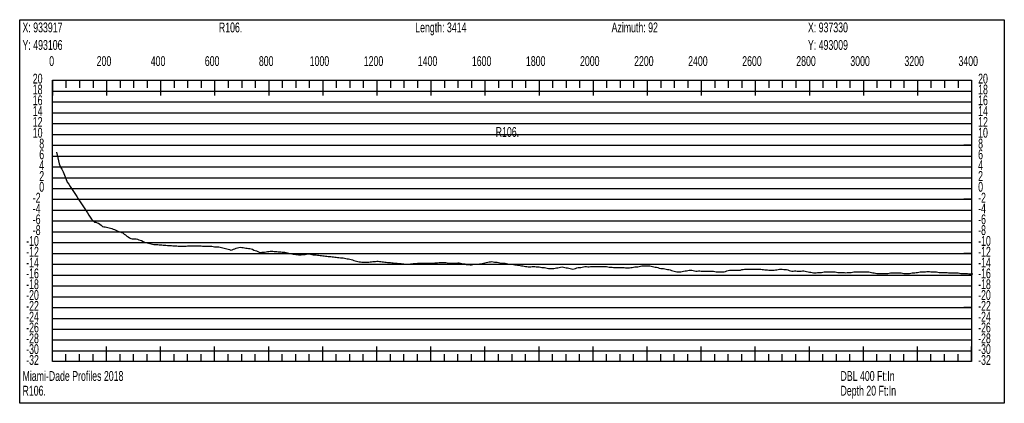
# Model space of a CAD drawing. Header units: feet. Extents: x 1 to 30, y -268 to -1.
# Tile 2 of 94: x 1 to 10.11, y -259.06 to -255.52. Entities that reach past the tile are written whole.
import ezdxf

# ---------------------------------------------------------------- set-up
doc = ezdxf.new("R2010")
doc.units = ezdxf.units.FT
doc.header["$MEASUREMENT"] = 0
doc.layers.add('LABELS', color=7, linetype='Continuous')
doc.layers.add('XSECTION', color=7, linetype='Continuous')

msp = doc.modelspace()

# ---------------------------------------------------------------- linework, layer by layer
at = {"layer": 'XSECTION', "color": 0, "linetype": 'Continuous'}
for points in [[(1, -255.52), (10.106, -255.52), (10.106, -259.065), (1, -259.065), (1, -255.52)], [(1.303, -256.08), (9.803, -256.08), (9.803, -258.68), (1.303, -258.68), (1.303, -256.08)], [(1.303, -256.08), (1.303, -256.221)], [(1.303, -256.08), (1.303, -256.221)], [(1.303, -256.08), (1.303, -256.15)], [(1.303, -256.08), (1.303, -256.15)], [(1.428, -256.08), (1.428, -256.15)], [(1.553, -256.08), (1.553, -256.15)], [(1.678, -256.08), (1.678, -256.15)], [(1.803, -256.08), (1.803, -256.221)], [(1.803, -256.08), (1.803, -256.15)], [(1.928, -256.08), (1.928, -256.15)], [(2.053, -256.08), (2.053, -256.15)], [(2.178, -256.08), (2.178, -256.15)], [(2.303, -256.08), (2.303, -256.221)], [(2.303, -256.08), (2.303, -256.15)], [(2.428, -256.08), (2.428, -256.15)], [(2.553, -256.08), (2.553, -256.15)], [(2.678, -256.08), (2.678, -256.15)], [(2.803, -256.08), (2.803, -256.221)], [(2.803, -256.08), (2.803, -256.15)], [(2.928, -256.08), (2.928, -256.15)], [(3.053, -256.08), (3.053, -256.15)], [(3.178, -256.08), (3.178, -256.15)], [(3.303, -256.08), (3.303, -256.221)], [(3.303, -256.08), (3.303, -256.15)], [(3.428, -256.08), (3.428, -256.15)], [(3.553, -256.08), (3.553, -256.15)], [(3.678, -256.08), (3.678, -256.15)], [(3.803, -256.08), (3.803, -256.221)], [(3.803, -256.08), (3.803, -256.15)], [(3.928, -256.08), (3.928, -256.15)], [(4.053, -256.08), (4.053, -256.15)], [(4.178, -256.08), (4.178, -256.15)], [(4.303, -256.08), (4.303, -256.221)], [(4.303, -256.08), (4.303, -256.15)], [(4.428, -256.08), (4.428, -256.15)], [(4.553, -256.08), (4.553, -256.15)], [(4.678, -256.08), (4.678, -256.15)], [(4.803, -256.08), (4.803, -256.221)], [(4.803, -256.08), (4.803, -256.15)], [(4.928, -256.08), (4.928, -256.15)], [(5.053, -256.08), (5.053, -256.15)], [(5.178, -256.08), (5.178, -256.15)], [(5.303, -256.08), (5.303, -256.221)], [(5.303, -256.08), (5.303, -256.15)], [(5.428, -256.08), (5.428, -256.15)], [(5.553, -256.08), (5.553, -256.15)], [(5.678, -256.08), (5.678, -256.15)], [(5.803, -256.08), (5.803, -256.221)], [(5.803, -256.08), (5.803, -256.15)], [(5.928, -256.08), (5.928, -256.15)], [(6.053, -256.08), (6.053, -256.15)], [(6.178, -256.08), (6.178, -256.15)], [(6.303, -256.08), (6.303, -256.221)], [(6.303, -256.08), (6.303, -256.15)], [(6.428, -256.08), (6.428, -256.15)], [(6.553, -256.08), (6.553, -256.15)], [(6.678, -256.08), (6.678, -256.15)], [(6.803, -256.08), (6.803, -256.221)], [(6.803, -256.08), (6.803, -256.15)], [(6.928, -256.08), (6.928, -256.15)], [(7.053, -256.08), (7.053, -256.15)], [(7.178, -256.08), (7.178, -256.15)], [(7.303, -256.08), (7.303, -256.221)], [(7.303, -256.08), (7.303, -256.15)], [(7.428, -256.08), (7.428, -256.15)], [(7.553, -256.08), (7.553, -256.15)], [(7.678, -256.08), (7.678, -256.15)], [(7.803, -256.08), (7.803, -256.221)], [(7.803, -256.08), (7.803, -256.15)], [(7.928, -256.08), (7.928, -256.15)], [(8.053, -256.08), (8.053, -256.15)], [(8.178, -256.08), (8.178, -256.15)], [(8.303, -256.08), (8.303, -256.221)], [(8.303, -256.08), (8.303, -256.15)], [(8.428, -256.08), (8.428, -256.15)], [(8.553, -256.08), (8.553, -256.15)], [(8.678, -256.08), (8.678, -256.15)], [(8.803, -256.08), (8.803, -256.221)], [(8.803, -256.08), (8.803, -256.15)], [(8.928, -256.08), (8.928, -256.15)], [(9.053, -256.08), (9.053, -256.15)], [(9.178, -256.08), (9.178, -256.15)], [(9.303, -256.08), (9.303, -256.221)], [(9.303, -256.08), (9.303, -256.15)], [(9.428, -256.08), (9.428, -256.15)], [(9.553, -256.08), (9.553, -256.15)], [(9.678, -256.08), (9.678, -256.15)], [(9.803, -256.08), (9.803, -256.221)], [(9.803, -256.08), (9.803, -256.15)], [(1.303, -256.68), (1.373, -256.68)], [(9.803, -256.68), (9.733, -256.68)], [(1.303, -257.18), (1.373, -257.18)], [(9.803, -257.18), (9.733, -257.18)], [(1.303, -257.68), (1.373, -257.68)], [(9.803, -257.68), (9.733, -257.68)], [(1.303, -258.18), (1.373, -258.18)], [(9.803, -258.18), (9.733, -258.18)], [(1.303, -258.68), (1.303, -258.539)], [(1.303, -258.68), (1.303, -258.539)], [(1.303, -258.68), (1.303, -258.61)], [(1.303, -258.68), (1.303, -258.61)], [(1.428, -258.68), (1.428, -258.61)], [(1.553, -258.68), (1.553, -258.61)], [(1.678, -258.68), (1.678, -258.61)], [(1.803, -258.68), (1.803, -258.539)], [(1.803, -258.68), (1.803, -258.61)], [(1.928, -258.68), (1.928, -258.61)], [(2.053, -258.68), (2.053, -258.61)], [(2.178, -258.68), (2.178, -258.61)], [(2.303, -258.68), (2.303, -258.539)], [(2.303, -258.68), (2.303, -258.61)], [(2.428, -258.68), (2.428, -258.61)], [(2.553, -258.68), (2.553, -258.61)], [(2.678, -258.68), (2.678, -258.61)], [(2.803, -258.68), (2.803, -258.539)], [(2.803, -258.68), (2.803, -258.61)], [(2.928, -258.68), (2.928, -258.61)], [(3.053, -258.68), (3.053, -258.61)], [(3.178, -258.68), (3.178, -258.61)], [(3.303, -258.68), (3.303, -258.539)], [(3.303, -258.68), (3.303, -258.61)], [(3.428, -258.68), (3.428, -258.61)], [(3.553, -258.68), (3.553, -258.61)], [(3.678, -258.68), (3.678, -258.61)], [(3.803, -258.68), (3.803, -258.539)], [(3.803, -258.68), (3.803, -258.61)], [(3.928, -258.68), (3.928, -258.61)], [(4.053, -258.68), (4.053, -258.61)], [(4.178, -258.68), (4.178, -258.61)], [(4.303, -258.68), (4.303, -258.539)], [(4.303, -258.68), (4.303, -258.61)], [(4.428, -258.68), (4.428, -258.61)], [(4.553, -258.68), (4.553, -258.61)], [(4.678, -258.68), (4.678, -258.61)], [(4.803, -258.68), (4.803, -258.539)], [(4.803, -258.68), (4.803, -258.61)], [(4.928, -258.68), (4.928, -258.61)], [(5.053, -258.68), (5.053, -258.61)], [(5.178, -258.68), (5.178, -258.61)], [(5.303, -258.68), (5.303, -258.539)], [(5.303, -258.68), (5.303, -258.61)], [(5.428, -258.68), (5.428, -258.61)], [(5.553, -258.68), (5.553, -258.61)], [(5.678, -258.68), (5.678, -258.61)], [(5.803, -258.68), (5.803, -258.539)], [(5.803, -258.68), (5.803, -258.61)], [(5.928, -258.68), (5.928, -258.61)], [(6.053, -258.68), (6.053, -258.61)], [(6.178, -258.68), (6.178, -258.61)], [(6.303, -258.68), (6.303, -258.539)], [(6.303, -258.68), (6.303, -258.61)], [(6.428, -258.68), (6.428, -258.61)], [(6.553, -258.68), (6.553, -258.61)], [(6.678, -258.68), (6.678, -258.61)], [(6.803, -258.68), (6.803, -258.539)], [(6.803, -258.68), (6.803, -258.61)], [(6.928, -258.68), (6.928, -258.61)], [(7.053, -258.68), (7.053, -258.61)], [(7.178, -258.68), (7.178, -258.61)], [(7.303, -258.68), (7.303, -258.539)], [(7.303, -258.68), (7.303, -258.61)], [(7.428, -258.68), (7.428, -258.61)], [(7.553, -258.68), (7.553, -258.61)], [(7.678, -258.68), (7.678, -258.61)], [(7.803, -258.68), (7.803, -258.539)], [(7.803, -258.68), (7.803, -258.61)], [(7.928, -258.68), (7.928, -258.61)], [(8.053, -258.68), (8.053, -258.61)], [(8.178, -258.68), (8.178, -258.61)], [(8.303, -258.68), (8.303, -258.539)], [(8.303, -258.68), (8.303, -258.61)], [(8.428, -258.68), (8.428, -258.61)], [(8.553, -258.68), (8.553, -258.61)], [(8.678, -258.68), (8.678, -258.61)], [(8.803, -258.68), (8.803, -258.539)], [(8.803, -258.68), (8.803, -258.61)], [(8.928, -258.68), (8.928, -258.61)], [(9.053, -258.68), (9.053, -258.61)], [(9.178, -258.68), (9.178, -258.61)], [(9.303, -258.68), (9.303, -258.539)], [(9.303, -258.68), (9.303, -258.61)], [(9.428, -258.68), (9.428, -258.61)], [(9.553, -258.68), (9.553, -258.61)], [(9.678, -258.68), (9.678, -258.61)], [(9.803, -258.68), (9.803, -258.539)], [(9.803, -258.68), (9.803, -258.61)]]:
    msp.add_lwpolyline(points, dxfattribs=at)
at = {"layer": 'XSECTION', "color": 0}
for points in [[(1.303, -256.18), (9.803, -256.18)], [(1.303, -256.28), (9.803, -256.28)], [(1.303, -256.38), (9.803, -256.38)], [(1.303, -256.48), (9.803, -256.48)], [(1.303, -256.58), (9.803, -256.58)], [(1.303, -256.68), (9.803, -256.68)], [(1.303, -256.78), (9.803, -256.78)], [(1.303, -256.88), (9.803, -256.88)], [(1.303, -256.98), (9.803, -256.98)], [(1.303, -257.08), (9.803, -257.08)], [(1.303, -257.18), (9.803, -257.18)], [(1.303, -257.28), (9.803, -257.28)], [(1.303, -257.38), (9.803, -257.38)], [(1.303, -257.48), (9.803, -257.48)], [(1.303, -257.58), (9.803, -257.58)], [(1.303, -257.68), (9.803, -257.68)], [(1.303, -257.78), (9.803, -257.78)], [(1.303, -257.88), (9.803, -257.88)], [(1.303, -257.98), (9.803, -257.98)], [(1.303, -258.08), (9.803, -258.08)], [(1.303, -258.18), (9.803, -258.18)], [(1.303, -258.28), (9.803, -258.28)], [(1.303, -258.38), (9.803, -258.38)], [(1.303, -258.48), (9.803, -258.48)], [(1.303, -258.58), (9.803, -258.58)]]:
    msp.add_lwpolyline(points, dxfattribs=at)
at = {"layer": 'XSECTION', "color": 5, "linetype": 'Continuous'}
msp.add_lwpolyline([(1.341, -256.745), (1.353, -256.798), (1.3655, -256.851), (1.378, -256.8835), (1.3905, -256.902), (1.403, -256.927), (1.4155, -256.956), (1.428, -256.989), (1.4405, -257.021), (1.453, -257.0405), (1.4655, -257.06), (1.478, -257.0795), (1.4905, -257.098), (1.503, -257.117), (1.5155, -257.136), (1.528, -257.155), (1.5405, -257.174), (1.553, -257.1925), (1.5655, -257.2115), (1.578, -257.2305), (1.5905, -257.2495), (1.603, -257.268), (1.6155, -257.287), (1.628, -257.306), (1.6405, -257.325), (1.653, -257.3435), (1.6655, -257.3625), (1.678, -257.3795), (1.6905, -257.39), (1.703, -257.3905), (1.7155, -257.396), (1.728, -257.4015), (1.7405, -257.409), (1.753, -257.42), (1.7655, -257.4325), (1.778, -257.435), (1.7905, -257.435), (1.803, -257.438), (1.8155, -257.441), (1.828, -257.4435), (1.8405, -257.4465), (1.853, -257.4495), (1.8655, -257.4545), (1.878, -257.46), (1.8905, -257.4655), (1.903, -257.471), (1.9155, -257.476), (1.928, -257.4815), (1.9405, -257.486), (1.953, -257.491), (1.9655, -257.5005), (1.978, -257.5095), (1.9905, -257.519), (2.003, -257.528), (2.0155, -257.5365), (2.028, -257.5415), (2.0405, -257.544), (2.053, -257.544), (2.0655, -257.544), (2.078, -257.546), (2.0905, -257.5495), (2.103, -257.553), (2.1155, -257.5565), (2.128, -257.561), (2.1405, -257.5685), (2.153, -257.5755), (2.1655, -257.5805), (2.178, -257.583), (2.1905, -257.586), (2.203, -257.5885), (2.2155, -257.5915), (2.228, -257.5945), (2.2405, -257.597), (2.253, -257.599), (2.2655, -257.599), (2.278, -257.599), (2.2905, -257.5995), (2.303, -257.6005), (2.3155, -257.6015), (2.328, -257.6025), (2.3405, -257.6035), (2.353, -257.6045), (2.3655, -257.6055), (2.378, -257.606), (2.3905, -257.607), (2.403, -257.608), (2.4155, -257.609), (2.428, -257.609), (2.4405, -257.609), (2.453, -257.61), (2.4655, -257.6125), (2.478, -257.614), (2.4905, -257.614), (2.503, -257.614), (2.5155, -257.614), (2.528, -257.614), (2.5405, -257.612), (2.553, -257.6095), (2.5655, -257.609), (2.578, -257.609), (2.5905, -257.6095), (2.603, -257.6095), (2.6155, -257.61), (2.628, -257.61), (2.6405, -257.6105), (2.653, -257.6105), (2.6655, -257.611), (2.678, -257.611), (2.6905, -257.6115), (2.703, -257.6115), (2.7155, -257.612), (2.728, -257.6125), (2.7405, -257.6125), (2.753, -257.613), (2.7655, -257.613), (2.778, -257.6135), (2.7905, -257.6155), (2.803, -257.618), (2.8155, -257.6185), (2.828, -257.6185), (2.8405, -257.6205), (2.853, -257.6235), (2.8655, -257.6265), (2.878, -257.6295), (2.8905, -257.6325), (2.903, -257.6355), (2.9155, -257.6385), (2.928, -257.6415), (2.9405, -257.645), (2.953, -257.6485), (2.9655, -257.646), (2.978, -257.6415), (2.9905, -257.637), (3.003, -257.632), (3.0155, -257.628), (3.028, -257.6245), (3.0405, -257.6235), (3.053, -257.625), (3.0655, -257.6265), (3.078, -257.628), (3.0905, -257.63), (3.103, -257.6315), (3.1155, -257.633), (3.128, -257.6355), (3.1405, -257.6375), (3.153, -257.642), (3.1655, -257.6485), (3.178, -257.652), (3.1905, -257.656), (3.203, -257.663), (3.2155, -257.667), (3.228, -257.67), (3.2405, -257.6695), (3.253, -257.6695), (3.2655, -257.6675), (3.278, -257.665), (3.2905, -257.663), (3.303, -257.6615), (3.3155, -257.6595), (3.328, -257.6595), (3.3405, -257.66), (3.353, -257.661), (3.3655, -257.662), (3.378, -257.663), (3.3905, -257.664), (3.403, -257.665), (3.4155, -257.666), (3.428, -257.667), (3.4405, -257.6685), (3.453, -257.6695), (3.4655, -257.6725), (3.478, -257.6755), (3.4905, -257.6785), (3.503, -257.6815), (3.5155, -257.684), (3.528, -257.6855), (3.5405, -257.687), (3.553, -257.6885), (3.5655, -257.69), (3.578, -257.6915), (3.5905, -257.693), (3.603, -257.6935), (3.6155, -257.69), (3.628, -257.689), (3.6405, -257.689), (3.653, -257.6855), (3.6655, -257.684), (3.678, -257.6845), (3.6905, -257.688), (3.703, -257.69), (3.7155, -257.6915), (3.728, -257.693), (3.7405, -257.694), (3.753, -257.6955), (3.7655, -257.697), (3.778, -257.6985), (3.7905, -257.7), (3.803, -257.701), (3.8155, -257.7025), (3.828, -257.704), (3.8405, -257.7055), (3.853, -257.707), (3.8655, -257.708), (3.878, -257.7095), (3.8905, -257.711), (3.903, -257.7125), (3.9155, -257.7135), (3.928, -257.715), (3.9405, -257.7165), (3.953, -257.718), (3.9655, -257.7195), (3.978, -257.7205), (3.9905, -257.722), (4.003, -257.7235), (4.0155, -257.7265), (4.028, -257.7285), (4.0405, -257.7285), (4.053, -257.732), (4.0655, -257.736), (4.078, -257.74), (4.0905, -257.7445), (4.103, -257.7485), (4.1155, -257.7525), (4.128, -257.756), (4.1405, -257.759), (4.153, -257.759), (4.1655, -257.7595), (4.178, -257.7595), (4.1905, -257.7595), (4.203, -257.7595), (4.2155, -257.76), (4.228, -257.76), (4.2405, -257.757), (4.253, -257.757), (4.2655, -257.756), (4.278, -257.7555), (4.2905, -257.7535), (4.303, -257.751), (4.3155, -257.752), (4.328, -257.7545), (4.3405, -257.756), (4.353, -257.7575), (4.3655, -257.7585), (4.378, -257.76), (4.3905, -257.761), (4.403, -257.7625), (4.4155, -257.7635), (4.428, -257.7645), (4.4405, -257.766), (4.453, -257.767), (4.4655, -257.7685), (4.478, -257.7695), (4.4905, -257.7705), (4.503, -257.772), (4.5155, -257.773), (4.528, -257.7745), (4.5405, -257.7755), (4.553, -257.7765), (4.5655, -257.778), (4.578, -257.779), (4.5905, -257.7795), (4.603, -257.778), (4.6155, -257.777), (4.628, -257.7755), (4.6405, -257.7745), (4.653, -257.773), (4.6655, -257.772), (4.678, -257.7705), (4.6905, -257.77), (4.703, -257.77), (4.7155, -257.77), (4.728, -257.77), (4.7405, -257.77), (4.753, -257.77), (4.7655, -257.77), (4.778, -257.77), (4.7905, -257.77), (4.803, -257.77), (4.8155, -257.769), (4.828, -257.7685), (4.8405, -257.7675), (4.853, -257.7665), (4.8655, -257.7655), (4.878, -257.765), (4.8905, -257.765), (4.903, -257.765), (4.9155, -257.765), (4.928, -257.765), (4.9405, -257.765), (4.953, -257.767), (4.9655, -257.77), (4.978, -257.77), (4.9905, -257.77), (5.003, -257.77), (5.0155, -257.77), (5.028, -257.77), (5.0405, -257.7685), (5.053, -257.766), (5.0655, -257.767), (5.078, -257.7695), (5.0905, -257.772), (5.103, -257.775), (5.1155, -257.7775), (5.128, -257.782), (5.1405, -257.7825), (5.153, -257.7835), (5.1655, -257.7845), (5.178, -257.784), (5.1905, -257.781), (5.203, -257.78), (5.2155, -257.78), (5.228, -257.78), (5.2405, -257.78), (5.253, -257.7775), (5.2655, -257.775), (5.278, -257.7725), (5.2905, -257.7695), (5.303, -257.767), (5.3155, -257.7645), (5.328, -257.7615), (5.3405, -257.759), (5.353, -257.7565), (5.3655, -257.756), (5.378, -257.7585), (5.3905, -257.76), (5.403, -257.76), (5.4155, -257.761), (5.428, -257.7635), (5.4405, -257.766), (5.453, -257.7685), (5.4655, -257.7695), (5.478, -257.7695), (5.4905, -257.771), (5.503, -257.7735), (5.5155, -257.776), (5.528, -257.7785), (5.5405, -257.7795), (5.553, -257.7795), (5.5655, -257.7815), (5.578, -257.784), (5.5905, -257.786), (5.603, -257.788), (5.6155, -257.79), (5.628, -257.792), (5.6405, -257.794), (5.653, -257.796), (5.6655, -257.798), (5.678, -257.8), (5.6905, -257.802), (5.703, -257.804), (5.7155, -257.804), (5.728, -257.804), (5.7405, -257.8015), (5.753, -257.7995), (5.7655, -257.802), (5.778, -257.804), (5.7905, -257.804), (5.803, -257.805), (5.8155, -257.8075), (5.828, -257.809), (5.8405, -257.809), (5.853, -257.8105), (5.8655, -257.813), (5.878, -257.8155), (5.8905, -257.8185), (5.903, -257.819), (5.9155, -257.819), (5.928, -257.819), (5.9405, -257.819), (5.953, -257.817), (5.9655, -257.8145), (5.978, -257.812), (5.9905, -257.8095), (6.003, -257.807), (6.0155, -257.8045), (6.028, -257.807), (6.0405, -257.8095), (6.053, -257.812), (6.0655, -257.8145), (6.078, -257.817), (6.0905, -257.8195), (6.103, -257.822), (6.1155, -257.824), (6.128, -257.8215), (6.1405, -257.818), (6.153, -257.813), (6.1655, -257.8095), (6.178, -257.8095), (6.1905, -257.8085), (6.203, -257.806), (6.2155, -257.8035), (6.228, -257.801), (6.2405, -257.8005), (6.253, -257.8035), (6.2655, -257.803), (6.278, -257.8005), (6.2905, -257.7995), (6.303, -257.7995), (6.3155, -257.7995), (6.328, -257.7995), (6.3405, -257.7995), (6.353, -257.7995), (6.3655, -257.7995), (6.378, -257.7995), (6.3905, -257.7995), (6.403, -257.7995), (6.4155, -257.7995), (6.428, -257.801), (6.4405, -257.8035), (6.453, -257.8055), (6.4655, -257.8065), (6.478, -257.808), (6.4905, -257.8095), (6.503, -257.8095), (6.5155, -257.8095), (6.528, -257.8095), (6.5405, -257.8095), (6.553, -257.8095), (6.5655, -257.8095), (6.578, -257.8095), (6.5905, -257.81), (6.603, -257.813), (6.6155, -257.8145), (6.628, -257.8145), (6.6405, -257.8135), (6.653, -257.811), (6.6655, -257.8085), (6.678, -257.8055), (6.6905, -257.8045), (6.703, -257.8045), (6.7155, -257.803), (6.728, -257.8), (6.7405, -257.7975), (6.753, -257.795), (6.7655, -257.795), (6.778, -257.795), (6.7905, -257.795), (6.803, -257.795), (6.8155, -257.795), (6.828, -257.795), (6.8405, -257.7975), (6.853, -257.8005), (6.8655, -257.803), (6.878, -257.8055), (6.8905, -257.808), (6.903, -257.8115), (6.9155, -257.816), (6.928, -257.82), (6.9405, -257.82), (6.953, -257.82), (6.9655, -257.8225), (6.978, -257.825), (6.9905, -257.827), (7.003, -257.8295), (7.0155, -257.833), (7.028, -257.8365), (7.0405, -257.84), (7.053, -257.844), (7.0655, -257.8465), (7.078, -257.849), (7.0905, -257.85), (7.103, -257.85), (7.1155, -257.849), (7.128, -257.8465), (7.1405, -257.844), (7.153, -257.842), (7.1655, -257.8395), (7.178, -257.837), (7.1905, -257.835), (7.203, -257.835), (7.2155, -257.835), (7.228, -257.8375), (7.2405, -257.84), (7.253, -257.8425), (7.2655, -257.8445), (7.278, -257.842), (7.2905, -257.84), (7.303, -257.8425), (7.3155, -257.8445), (7.328, -257.8445), (7.3405, -257.8445), (7.353, -257.8445), (7.3655, -257.8445), (7.378, -257.8445), (7.3905, -257.8445), (7.403, -257.8445), (7.4155, -257.8445), (7.428, -257.847), (7.4405, -257.849), (7.453, -257.8495), (7.4655, -257.8495), (7.478, -257.8495), (7.4905, -257.8495), (7.503, -257.8495), (7.5155, -257.8495), (7.528, -257.8465), (7.5405, -257.842), (7.553, -257.8385), (7.5655, -257.836), (7.578, -257.835), (7.5905, -257.835), (7.603, -257.835), (7.6155, -257.835), (7.628, -257.835), (7.6405, -257.835), (7.653, -257.835), (7.6655, -257.834), (7.678, -257.83), (7.6905, -257.8275), (7.703, -257.825), (7.7155, -257.825), (7.728, -257.825), (7.7405, -257.825), (7.753, -257.825), (7.7655, -257.825), (7.778, -257.825), (7.7905, -257.825), (7.803, -257.825), (7.8155, -257.825), (7.828, -257.825), (7.8405, -257.825), (7.853, -257.825), (7.8655, -257.827), (7.878, -257.8295), (7.8905, -257.831), (7.903, -257.8315), (7.9155, -257.8325), (7.928, -257.8335), (7.9405, -257.8345), (7.953, -257.835), (7.9655, -257.835), (7.978, -257.835), (7.9905, -257.833), (8.003, -257.8305), (8.0155, -257.828), (8.028, -257.8255), (8.0405, -257.8255), (8.053, -257.8255), (8.0655, -257.828), (8.078, -257.83), (8.0905, -257.83), (8.103, -257.831), (8.1155, -257.8365), (8.128, -257.841), (8.1405, -257.8435), (8.153, -257.844), (8.1655, -257.8415), (8.178, -257.8415), (8.1905, -257.844), (8.203, -257.845), (8.2155, -257.845), (8.228, -257.844), (8.2405, -257.8415), (8.253, -257.8415), (8.2655, -257.844), (8.278, -257.8465), (8.2905, -257.8495), (8.303, -257.852), (8.3155, -257.8545), (8.328, -257.857), (8.3405, -257.86), (8.353, -257.86), (8.3655, -257.86), (8.378, -257.8575), (8.3905, -257.855), (8.403, -257.855), (8.4155, -257.855), (8.428, -257.853), (8.4405, -257.8505), (8.453, -257.8505), (8.4655, -257.8505), (8.478, -257.8505), (8.4905, -257.8505), (8.503, -257.8505), (8.5155, -257.8505), (8.528, -257.8505), (8.5405, -257.8505), (8.553, -257.8525), (8.5655, -257.855), (8.578, -257.8555), (8.5905, -257.8555), (8.603, -257.8555), (8.6155, -257.8555), (8.628, -257.8575), (8.6405, -257.86), (8.653, -257.8575), (8.6655, -257.8555), (8.678, -257.8555), (8.6905, -257.855), (8.703, -257.8525), (8.7155, -257.8505), (8.728, -257.8505), (8.7405, -257.8505), (8.753, -257.8505), (8.7655, -257.8505), (8.778, -257.8505), (8.7905, -257.8505), (8.803, -257.8505), (8.8155, -257.8505), (8.828, -257.8505), (8.8405, -257.8505), (8.853, -257.8505), (8.8655, -257.8525), (8.878, -257.8575), (8.8905, -257.86), (8.903, -257.86), (8.9155, -257.8615), (8.928, -257.864), (8.9405, -257.865), (8.953, -257.865), (8.9655, -257.865), (8.978, -257.865), (8.9905, -257.865), (9.003, -257.865), (9.0155, -257.865), (9.028, -257.865), (9.0405, -257.863), (9.053, -257.86), (9.0655, -257.86), (9.078, -257.86), (9.0905, -257.8605), (9.103, -257.8605), (9.1155, -257.8605), (9.128, -257.8605), (9.1405, -257.86), (9.153, -257.86), (9.1655, -257.862), (9.178, -257.8645), (9.1905, -257.865), (9.203, -257.865), (9.2155, -257.865), (9.228, -257.865), (9.2405, -257.8625), (9.253, -257.86), (9.2655, -257.86), (9.278, -257.86), (9.2905, -257.8575), (9.303, -257.855), (9.3155, -257.8525), (9.328, -257.85), (9.3405, -257.85), (9.353, -257.85), (9.3655, -257.85), (9.378, -257.8495), (9.3905, -257.847), (9.403, -257.846), (9.4155, -257.8485), (9.428, -257.85), (9.4405, -257.85), (9.453, -257.85), (9.4655, -257.85), (9.478, -257.8515), (9.4905, -257.854), (9.503, -257.855), (9.5155, -257.855), (9.528, -257.855), (9.5405, -257.855), (9.553, -257.855), (9.5655, -257.855), (9.578, -257.8575), (9.5905, -257.86), (9.603, -257.86), (9.6155, -257.86), (9.628, -257.86), (9.6405, -257.86), (9.653, -257.86), (9.6655, -257.86), (9.678, -257.86), (9.6905, -257.8615), (9.703, -257.864), (9.7155, -257.865), (9.728, -257.865), (9.7405, -257.865), (9.753, -257.865), (9.7655, -257.867), (9.778, -257.8695), (9.7905, -257.87), (9.803, -257.87), (9.8155, -257.87)], dxfattribs=at)

# ---------------------------------------------------------------- texts
at = {"layer": 'LABELS', "color": 0, "width": 0.666667}
for s, p in [('X: 933917', (1.026, -255.637)), ('R106.', (2.842, -255.637)), ('Length: 3414', (4.658, -255.637)), ('Azimuth: 92', (6.474, -255.637)), ('X: 937330', (8.29, -255.637)), ('Y: 493106', (1.026, -255.799)), ('Y: 493009', (8.29, -255.799)), ('0', (1.273, -255.948)), ('0', (1.273, -255.948)), ('200', (1.712, -255.948)), ('400', (2.212, -255.948)), ('600', (2.712, -255.948)), ('800', (3.212, -255.948)), ('1000', (3.682, -255.948)), ('1200', (4.182, -255.948)), ('1400', (4.682, -255.948)), ('1600', (5.182, -255.948)), ('1800', (5.682, -255.948)), ('2000', (6.182, -255.948)), ('2200', (6.682, -255.948)), ('2400', (7.182, -255.948)), ('2600', (7.682, -255.948)), ('2800', (8.182, -255.948)), ('3000', (8.682, -255.948)), ('3200', (9.182, -255.948)), ('3400', (9.682, -255.948)), ('20', (1.121, -256.11)), ('20', (9.864, -256.11)), ('18', (1.121, -256.21)), ('18', (9.864, -256.21)), ('16', (1.121, -256.31)), ('16', (9.864, -256.31)), ('14', (1.121, -256.41)), ('14', (9.864, -256.41)), ('12', (1.121, -256.51)), ('12', (9.864, -256.51)), ('R106.', (5.402, -256.603)), ('10', (1.121, -256.61)), ('10', (9.864, -256.61)), ('8', (1.181, -256.71)), ('8', (9.864, -256.71)), ('6', (1.181, -256.81)), ('6', (9.864, -256.81)), ('4', (1.181, -256.91)), ('4', (9.864, -256.91)), ('2', (1.181, -257.01)), ('2', (9.864, -257.01)), ('0', (1.181, -257.11)), ('0', (9.864, -257.11)), ('-2', (1.121, -257.21)), ('-2', (9.864, -257.21)), ('-4', (1.121, -257.31)), ('-4', (9.864, -257.31)), ('-6', (1.121, -257.41)), ('-6', (9.864, -257.41)), ('-8', (1.121, -257.51)), ('-8', (9.864, -257.51)), ('-10', (1.06, -257.61)), ('-10', (9.864, -257.61)), ('-12', (1.06, -257.71)), ('-12', (9.864, -257.71)), ('-14', (1.06, -257.81)), ('-14', (9.864, -257.81)), ('-16', (1.06, -257.91)), ('-16', (9.864, -257.91)), ('-18', (1.06, -258.01)), ('-18', (9.864, -258.01)), ('-20', (1.06, -258.11)), ('-20', (9.864, -258.11)), ('-22', (1.06, -258.21)), ('-22', (9.864, -258.21)), ('-24', (1.06, -258.31)), ('-24', (9.864, -258.31)), ('-26', (1.06, -258.41)), ('-26', (9.864, -258.41)), ('-28', (1.06, -258.51)), ('-28', (9.864, -258.51)), ('-30', (1.06, -258.61)), ('-30', (9.864, -258.61)), ('-32', (1.06, -258.71)), ('-32', (9.864, -258.71)), ('DBL 400 Ft:In', (8.591, -258.858)), ('Depth 20 Ft:In', (8.591, -258.994))]:
    msp.add_text(s, height=0.091, dxfattribs=at).set_placement(p)
at = {"layer": 'LABELS', "color": 5, "width": 0.666667}
for s, p in [('Miami-Dade Profiles 2018', (1.026, -258.858)), ('R106.', (1.026, -258.994))]:
    msp.add_text(s, height=0.091, dxfattribs=at).set_placement(p)

doc.saveas('drawing.dxf')
